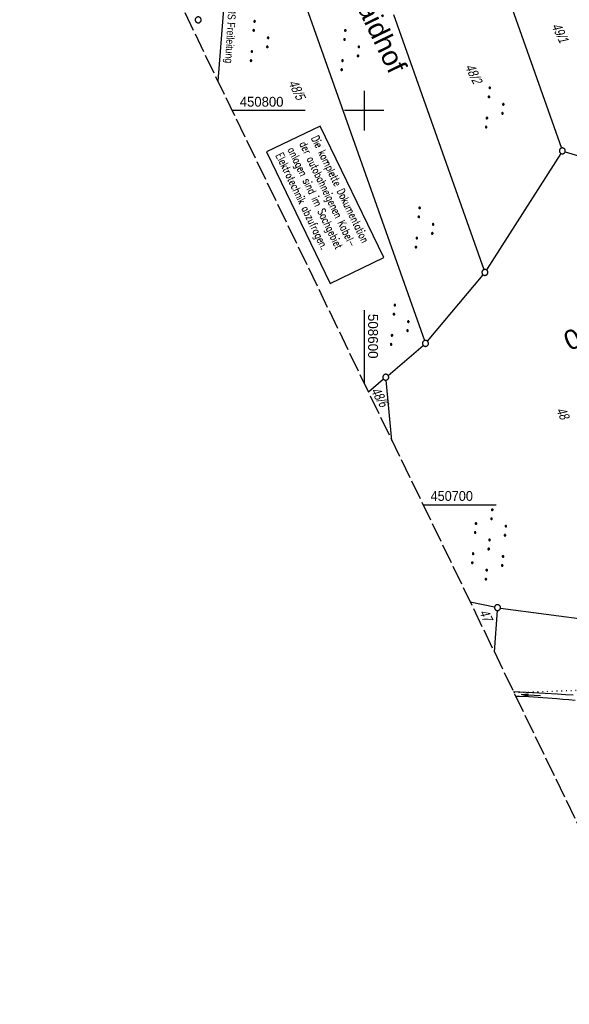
# Model space of a CAD drawing. Extents: x 508513 to 509174, y 450079 to 451036.
# Tile 27 of 51: x 508513 to 508652, y 450573 to 450823. Entities that reach past the tile are written whole.
import ezdxf
from ezdxf.enums import TextEntityAlignment as Align

# ---------------------------------------------------------------- set-up
doc = ezdxf.new("R2010")
doc.units = 0
doc.header["$LTSCALE"] = 10
doc.header["$MEASUREMENT"] = 0
for name, pattern in [('AUSGEZOGEN', [0]), ('LT00', [0]), ('LT14', [0.6, 0.5, -0.1]), ('LT17', [0.15, 0.1, -0.05]), ('PUNKTX2_STR', [0.6, 0.1, -0.5])]:
    doc.linetypes.add(name, pattern=pattern)
doc.layers.get('0').update_dxf_attribs({"linetype": 'LT00'})
for name, color, linetype in [('--EK_ST-93-1', 30, 'LT17'), ('BAB-KABEL_TEXT_KASTEN', 224, 'Continuous'), ('DFK_FLUR_NR', 250, 'LT00'), ('DFK_GZPKT', 250, 'LT00'), ('DFK_KATASTER', 250, 'LT00'), ('DFK_NUTZUNG', 250, 'LT00'), ('DFK_NUTZUNGSGRENZE', 70, 'PUNKTX2_STR'), ('ORTSNAMEN', 250, 'Continuous'), ('PFEIL', 140, 'AUSGEZOGEN'), ('STROM_FREILTG', 80, 'STROMFREILEITUNG'), ('STROM_TEXT', 80, 'Continuous'), ('V122_GRABEN', 250, 'LT00'), ('V122_RASTER', 250, 'LT00')]:
    doc.layers.add(name, color=color, linetype=linetype)
doc.layers.add('-BLATT_122-RAND', color=7, linetype='LT14', plot=False)
doc.styles.add('Arial', font='ARIAL.TTF')
doc.styles.add('Beschrift', font='ARIAL.TTF')
doc.styles.add('ROMANS', font='romans.shx', dxfattribs={"width": 0.8})
doc.styles.get("Standard").update_dxf_attribs({"font": 'ARIAL.TTF'})
doc.styles.add('Strom', font='txt-alt.shx')
doc.styles.add('Versorgungsltg', font='ARIAL.TTF', dxfattribs={"width": 0.8, "height": 2})
doc.linetypes.add('STROMFREILEITUNG', pattern='A,12.7,-5.5,["xx",Strom,S=2.5,R=0,X=-2.6,Y=-0.85],-4.35', length=22.55)

# ---------------------------------------------------------------- blocks, each defined once
blk = doc.blocks.new('SYMB7010')
at = {"color": 0, "linetype": 'ByBlock'}
for points in [[(-0.031408, 0.499213), (-0.093728, 0.49134), (-0.15457, 0.475719), (-0.212975, 0.452595), (-0.268021, 0.422333), (-0.31884, 0.385411), (-0.36463, 0.342411), (-0.40467, 0.29401), (-0.438329, 0.240973), (-0.465074, 0.184136), (-0.484486, 0.124395), (-0.496256, 0.062692), (-0.5002, 0)], [(-0.5002, 0), (-0.496256, -0.062692), (-0.484486, -0.124395), (-0.465075, -0.184136), (-0.438329, -0.240973), (-0.404671, -0.29401), (-0.36463, -0.342411), (-0.31884, -0.385411), (-0.268021, -0.422333), (-0.212975, -0.452595), (-0.154571, -0.475719), (-0.093728, -0.49134), (-0.031408, -0.499213), (0.031408, -0.499213)], [(0.5002, 0), (0.496256, 0.062692), (0.484485, 0.124395), (0.465074, 0.184136), (0.438329, 0.240973), (0.40467, 0.29401), (0.36463, 0.342411), (0.31884, 0.385411), (0.268021, 0.422333), (0.212975, 0.452595), (0.15457, 0.475719), (0.093728, 0.49134), (0.031408, 0.499213), (-0.031408, 0.499213)], [(0.031408, -0.499213), (0.093728, -0.491341), (0.15457, -0.475719), (0.212975, -0.452595), (0.268021, -0.422333), (0.31884, -0.385411), (0.36463, -0.342411), (0.404671, -0.294011), (0.438329, -0.240974), (0.465075, -0.184136), (0.484486, -0.124395), (0.496256, -0.062692), (0.500201, 0)]]:
    blk.add_lwpolyline(points, dxfattribs=at)
blk = doc.blocks.new('SYMB7111')
at = {"color": 0, "linetype": 'ByBlock'}
for p, q in [((-0.13, 0.202919), (-0.13, 0.177081)), ((-0.125, 0.172895), (-0.125, 0.207105)), ((-0.12, 0.209164), (-0.12, 0.170836)), ((-0.115, 0.170204), (-0.115, 0.209796)), ((-0.11, 0.209164), (-0.11, 0.170836)), ((-0.105, 0.172895), (-0.105, 0.207105)), ((-0.1, 0.202919), (-0.1, 0.177081)), ((-0.095, 0.189874), (-0.095, 0.190146)), ((0.1, 0.202919), (0.1, 0.177081)), ((0.105, 0.172895), (0.105, 0.207105)), ((0.11, 0.209164), (0.11, 0.170836)), ((0.115, 0.170204), (0.115, 0.209796)), ((0.12, 0.209164), (0.12, 0.170836)), ((0.125, 0.172895), (0.125, 0.207105)), ((0.13, 0.202919), (0.13, 0.177081)), ((0.135, 0.189874), (0.135, 0.190146)), ((-0.515, -0.177081), (-0.515, -0.202919)), ((-0.51, -0.207105), (-0.51, -0.172895)), ((-0.505, -0.170836), (-0.505, -0.209164)), ((-0.5, -0.209796), (-0.5, -0.170204)), ((-0.495, -0.170836), (-0.495, -0.209164)), ((-0.49, -0.207105), (-0.49, -0.172895)), ((-0.485, -0.177081), (-0.485, -0.202919)), ((-0.48, -0.190126), (-0.48, -0.189854)), ((-0.285, -0.177081), (-0.285, -0.202919)), ((-0.28, -0.207105), (-0.28, -0.172895)), ((-0.275, -0.170836), (-0.275, -0.209164)), ((-0.27, -0.209796), (-0.27, -0.170204)), ((-0.265, -0.170836), (-0.265, -0.209164)), ((-0.26, -0.207105), (-0.26, -0.172895)), ((-0.255, -0.177081), (-0.255, -0.202919)), ((-0.25, -0.190126), (-0.25, -0.189854)), ((0.255, -0.177081), (0.255, -0.202919)), ((0.26, -0.207105), (0.26, -0.172895)), ((0.265, -0.170836), (0.265, -0.209164)), ((0.27, -0.209796), (0.27, -0.170204)), ((0.275, -0.170836), (0.275, -0.209164)), ((0.28, -0.207105), (0.28, -0.172895)), ((0.285, -0.177081), (0.285, -0.202919)), ((0.29, -0.190126), (0.29, -0.189854)), ((0.485, -0.177081), (0.485, -0.202919)), ((0.49, -0.207105), (0.49, -0.172895)), ((0.495, -0.170836), (0.495, -0.209164)), ((0.5, -0.209796), (0.5, -0.170204)), ((0.505, -0.170836), (0.505, -0.209164)), ((0.51, -0.207105), (0.51, -0.172895)), ((0.515, -0.177081), (0.515, -0.202919)), ((0.52, -0.190126), (0.52, -0.189854))]:
    blk.add_line(p, q, dxfattribs=at)
for points in [[(-0.095, 0.19), (-0.096981, 0.198678), (-0.10253, 0.205637), (-0.11055, 0.209499), (-0.11945, 0.209499), (-0.12747, 0.205637), (-0.133019, 0.198678), (-0.135, 0.19), (-0.133019, 0.181322), (-0.12747, 0.174363), (-0.11945, 0.170501), (-0.11055, 0.170501), (-0.10253, 0.174363), (-0.096981, 0.181322), (-0.095, 0.19)], [(0.135, 0.19), (0.133019, 0.198678), (0.12747, 0.205637), (0.11945, 0.209499), (0.11055, 0.209499), (0.10253, 0.205637), (0.096981, 0.198678), (0.095, 0.19), (0.096981, 0.181322), (0.10253, 0.174363), (0.11055, 0.170501), (0.11945, 0.170501), (0.12747, 0.174363), (0.133019, 0.181322), (0.135, 0.19)], [(-0.48, -0.19), (-0.481981, -0.181322), (-0.48753, -0.174363), (-0.49555, -0.170501), (-0.50445, -0.170501), (-0.51247, -0.174363), (-0.518019, -0.181322), (-0.52, -0.19), (-0.518019, -0.198678), (-0.51247, -0.205637), (-0.50445, -0.209499), (-0.49555, -0.209499), (-0.48753, -0.205637), (-0.481981, -0.198678), (-0.48, -0.19)], [(-0.25, -0.19), (-0.251981, -0.181322), (-0.25753, -0.174363), (-0.26555, -0.170501), (-0.27445, -0.170501), (-0.28247, -0.174363), (-0.288019, -0.181322), (-0.29, -0.19), (-0.288019, -0.198678), (-0.28247, -0.205637), (-0.27445, -0.209499), (-0.26555, -0.209499), (-0.25753, -0.205637), (-0.251981, -0.198678), (-0.25, -0.19)], [(0.29, -0.19), (0.288019, -0.181322), (0.28247, -0.174363), (0.27445, -0.170501), (0.26555, -0.170501), (0.25753, -0.174363), (0.251981, -0.181322), (0.25, -0.19), (0.251981, -0.198678), (0.25753, -0.205637), (0.26555, -0.209499), (0.27445, -0.209499), (0.28247, -0.205637), (0.288019, -0.198678), (0.29, -0.19)], [(0.52, -0.19), (0.518019, -0.181322), (0.51247, -0.174363), (0.50445, -0.170501), (0.49555, -0.170501), (0.48753, -0.174363), (0.481981, -0.181322), (0.48, -0.19), (0.481981, -0.198678), (0.48753, -0.205637), (0.49555, -0.209499), (0.50445, -0.209499), (0.51247, -0.205637), (0.518019, -0.198678), (0.52, -0.19)]]:
    blk.add_lwpolyline(points, dxfattribs=at)
blk = doc.blocks.new('SYMB7110')
at = {"color": 0, "linetype": 'ByBlock'}
for p, q in [((-0.515, 0.392919), (-0.515, 0.367081)), ((-0.51, 0.362895), (-0.51, 0.397105)), ((-0.505, 0.399164), (-0.505, 0.360836)), ((-0.5, 0.360204), (-0.5, 0.399796)), ((-0.495, 0.399164), (-0.495, 0.360836)), ((-0.49, 0.362895), (-0.49, 0.397105)), ((-0.485, 0.392919), (-0.485, 0.367081)), ((-0.48, 0.379874), (-0.48, 0.380145)), ((-0.285, 0.392919), (-0.285, 0.367081)), ((-0.28, 0.362895), (-0.28, 0.397105)), ((-0.275, 0.399164), (-0.275, 0.360836)), ((-0.27, 0.360204), (-0.27, 0.399796)), ((-0.265, 0.399164), (-0.265, 0.360836)), ((-0.26, 0.362895), (-0.26, 0.397105)), ((-0.255, 0.392919), (-0.255, 0.367081)), ((-0.25, 0.379874), (-0.25, 0.380146)), ((0.255, 0.392919), (0.255, 0.367081)), ((0.26, 0.362895), (0.26, 0.397105)), ((0.265, 0.399164), (0.265, 0.360836)), ((0.27, 0.360204), (0.27, 0.399796)), ((0.275, 0.399164), (0.275, 0.360836)), ((0.28, 0.362895), (0.28, 0.397105)), ((0.285, 0.392919), (0.285, 0.367081)), ((0.29, 0.379874), (0.29, 0.380145)), ((0.485, 0.392919), (0.485, 0.367081)), ((0.49, 0.362895), (0.49, 0.397105)), ((0.495, 0.399164), (0.495, 0.360836)), ((0.5, 0.360204), (0.5, 0.399796)), ((0.505, 0.399164), (0.505, 0.360836)), ((0.51, 0.362895), (0.51, 0.397105)), ((0.515, 0.392919), (0.515, 0.367081)), ((0.52, 0.379874), (0.52, 0.380146)), ((-0.9, 0.012919), (-0.9, -0.012919)), ((-0.895, -0.017106), (-0.895, 0.017105)), ((-0.89, 0.019164), (-0.89, -0.019164)), ((-0.885, -0.019797), (-0.885, 0.019796)), ((-0.88, 0.019164), (-0.88, -0.019164)), ((-0.875, -0.017106), (-0.875, 0.017105)), ((-0.87, 0.012919), (-0.87, -0.012919)), ((-0.865, -0.000126), (-0.865, 0.000145)), ((-0.67, 0.012919), (-0.67, -0.012919)), ((-0.665, -0.017106), (-0.665, 0.017105)), ((-0.66, 0.019164), (-0.66, -0.019164)), ((-0.655, -0.019797), (-0.655, 0.019796)), ((-0.65, 0.019164), (-0.65, -0.019164)), ((-0.645, -0.017106), (-0.645, 0.017105)), ((-0.64, 0.012919), (-0.64, -0.012919)), ((-0.635, -0.000126), (-0.635, 0.000145)), ((-0.13, 0.012919), (-0.13, -0.012919)), ((-0.125, -0.017105), (-0.125, 0.017105)), ((-0.12, 0.019164), (-0.12, -0.019164)), ((-0.115, -0.019796), (-0.115, 0.019796)), ((-0.11, 0.019164), (-0.11, -0.019164)), ((-0.105, -0.017105), (-0.105, 0.017105)), ((-0.1, 0.012919), (-0.1, -0.012919)), ((-0.095, -0.000126), (-0.095, 0.000146)), ((0.1, 0.012919), (0.1, -0.012919)), ((0.105, -0.017105), (0.105, 0.017105)), ((0.11, 0.019164), (0.11, -0.019164)), ((0.115, -0.019796), (0.115, 0.019796)), ((0.12, 0.019164), (0.12, -0.019164)), ((0.125, -0.017105), (0.125, 0.017105)), ((0.13, 0.012919), (0.13, -0.012919)), ((0.135, -0.000126), (0.135, 0.000146)), ((0.64, 0.012919), (0.64, -0.012919)), ((0.645, -0.017105), (0.645, 0.017105)), ((0.65, 0.019164), (0.65, -0.019164)), ((0.655, -0.019796), (0.655, 0.019796)), ((0.66, 0.019164), (0.66, -0.019164)), ((0.665, -0.017105), (0.665, 0.017105)), ((0.67, 0.012919), (0.67, -0.012919)), ((0.675, -0.000126), (0.675, 0.000146)), ((0.87, 0.012919), (0.87, -0.012919)), ((0.875, -0.017105), (0.875, 0.017105)), ((0.88, 0.019164), (0.88, -0.019164)), ((0.885, -0.019796), (0.885, 0.019796)), ((0.89, 0.019164), (0.89, -0.019164)), ((0.895, -0.017105), (0.895, 0.017105)), ((0.9, 0.012919), (0.9, -0.012919)), ((0.905, -0.000126), (0.905, 0.000146)), ((-0.515, -0.367081), (-0.515, -0.392919)), ((-0.51, -0.397105), (-0.51, -0.362895)), ((-0.505, -0.360836), (-0.505, -0.399164)), ((-0.5, -0.399796), (-0.5, -0.360204)), ((-0.495, -0.360836), (-0.495, -0.399164)), ((-0.49, -0.397106), (-0.49, -0.362895)), ((-0.485, -0.367081), (-0.485, -0.392919)), ((-0.48, -0.380126), (-0.48, -0.379855)), ((-0.285, -0.367081), (-0.285, -0.392919)), ((-0.28, -0.397105), (-0.28, -0.362895)), ((-0.275, -0.360836), (-0.275, -0.399164)), ((-0.27, -0.399796), (-0.27, -0.360204)), ((-0.265, -0.360836), (-0.265, -0.399164)), ((-0.26, -0.397105), (-0.26, -0.362895)), ((-0.255, -0.367081), (-0.255, -0.392919)), ((-0.25, -0.380126), (-0.25, -0.379855)), ((0.255, -0.367081), (0.255, -0.392919)), ((0.26, -0.397105), (0.26, -0.362895)), ((0.265, -0.360836), (0.265, -0.399164)), ((0.27, -0.399796), (0.27, -0.360204)), ((0.275, -0.360836), (0.275, -0.399164)), ((0.28, -0.397105), (0.28, -0.362895)), ((0.285, -0.367081), (0.285, -0.392919)), ((0.29, -0.380126), (0.29, -0.379855)), ((0.485, -0.367081), (0.485, -0.392919)), ((0.49, -0.397105), (0.49, -0.362895)), ((0.495, -0.360836), (0.495, -0.399164)), ((0.5, -0.399796), (0.5, -0.360204)), ((0.505, -0.360836), (0.505, -0.399164)), ((0.51, -0.397105), (0.51, -0.362895)), ((0.515, -0.367081), (0.515, -0.392919)), ((0.52, -0.380126), (0.52, -0.379855))]:
    blk.add_line(p, q, dxfattribs=at)
for points in [[(-0.48, 0.38), (-0.481981, 0.388678), (-0.48753, 0.395637), (-0.49555, 0.399499), (-0.50445, 0.399499), (-0.51247, 0.395637), (-0.518019, 0.388678), (-0.52, 0.38), (-0.518019, 0.371322), (-0.51247, 0.364363), (-0.50445, 0.360501), (-0.49555, 0.360501), (-0.48753, 0.364363), (-0.481981, 0.371322), (-0.48, 0.38)], [(-0.25, 0.38), (-0.251981, 0.388678), (-0.25753, 0.395637), (-0.26555, 0.399499), (-0.27445, 0.399499), (-0.28247, 0.395637), (-0.288019, 0.388678), (-0.29, 0.38), (-0.288019, 0.371322), (-0.28247, 0.364363), (-0.27445, 0.360501), (-0.26555, 0.360501), (-0.25753, 0.364363), (-0.251981, 0.371322), (-0.25, 0.38)], [(0.29, 0.38), (0.288019, 0.388678), (0.28247, 0.395637), (0.27445, 0.399499), (0.26555, 0.399499), (0.25753, 0.395637), (0.251981, 0.388678), (0.25, 0.38), (0.251981, 0.371322), (0.25753, 0.364363), (0.26555, 0.360501), (0.27445, 0.360501), (0.28247, 0.364363), (0.288019, 0.371322), (0.29, 0.38)], [(0.52, 0.38), (0.518019, 0.388678), (0.51247, 0.395637), (0.50445, 0.399499), (0.495549, 0.399499), (0.48753, 0.395637), (0.481981, 0.388678), (0.48, 0.38), (0.481981, 0.371322), (0.48753, 0.364363), (0.495549, 0.360501), (0.50445, 0.360501), (0.51247, 0.364363), (0.518019, 0.371322), (0.52, 0.38)], [(-0.865, 0), (-0.866981, 0.008678), (-0.87253, 0.015637), (-0.88055, 0.019498), (-0.88945, 0.019498), (-0.89747, 0.015637), (-0.903019, 0.008678), (-0.905, 0)], [(-0.905, 0), (-0.903019, -0.008678), (-0.89747, -0.015637), (-0.88945, -0.019499), (-0.88055, -0.019499), (-0.87253, -0.015637), (-0.866981, -0.008678), (-0.865, 0)], [(-0.635, 0), (-0.636981, 0.008678), (-0.64253, 0.015637), (-0.65055, 0.019498), (-0.65945, 0.019498), (-0.66747, 0.015637), (-0.673019, 0.008678), (-0.675, 0)], [(-0.675, 0), (-0.673019, -0.008678), (-0.66747, -0.015637), (-0.65945, -0.019499), (-0.65055, -0.019499), (-0.64253, -0.015637), (-0.636981, -0.008678), (-0.635, 0)], [(-0.095, 0), (-0.096981, 0.008678), (-0.10253, 0.015637), (-0.11055, 0.019499), (-0.11945, 0.019499), (-0.12747, 0.015637), (-0.133019, 0.008678), (-0.135, 0)], [(-0.135, 0), (-0.133019, -0.008678), (-0.12747, -0.015637), (-0.11945, -0.019499), (-0.11055, -0.019499), (-0.10253, -0.015637), (-0.096981, -0.008678), (-0.095, 0)], [(0.135, 0), (0.133019, 0.008678), (0.12747, 0.015637), (0.11945, 0.019499), (0.11055, 0.019499), (0.10253, 0.015637), (0.096981, 0.008678), (0.095, 0)], [(0.095, 0), (0.096981, -0.008678), (0.10253, -0.015637), (0.11055, -0.019499), (0.11945, -0.019499), (0.12747, -0.015637), (0.133019, -0.008678), (0.135, 0)], [(0.675, 0), (0.673019, 0.008678), (0.66747, 0.015637), (0.65945, 0.019499), (0.65055, 0.019499), (0.64253, 0.015637), (0.636981, 0.008678), (0.635, 0)], [(0.635, 0), (0.636981, -0.008678), (0.64253, -0.015637), (0.65055, -0.019499), (0.65945, -0.019499), (0.66747, -0.015637), (0.673019, -0.008678), (0.675, 0)], [(0.905, 0), (0.903019, 0.008678), (0.89747, 0.015637), (0.88945, 0.019499), (0.88055, 0.019499), (0.87253, 0.015637), (0.866981, 0.008678), (0.865, 0)], [(0.865, 0), (0.866981, -0.008678), (0.87253, -0.015637), (0.88055, -0.019499), (0.88945, -0.019499), (0.89747, -0.015637), (0.903019, -0.008678), (0.905, 0)], [(-0.48, -0.38), (-0.481981, -0.371322), (-0.48753, -0.364363), (-0.49555, -0.360501), (-0.50445, -0.360501), (-0.51247, -0.364363), (-0.518019, -0.371322), (-0.52, -0.38), (-0.518019, -0.388678), (-0.51247, -0.395637), (-0.50445, -0.399499), (-0.49555, -0.399499), (-0.48753, -0.395637), (-0.481981, -0.388678), (-0.48, -0.38)], [(-0.25, -0.38), (-0.251981, -0.371322), (-0.25753, -0.364363), (-0.26555, -0.360501), (-0.27445, -0.360501), (-0.28247, -0.364363), (-0.288019, -0.371322), (-0.29, -0.38), (-0.288019, -0.388678), (-0.28247, -0.395637), (-0.27445, -0.399499), (-0.26555, -0.399499), (-0.25753, -0.395637), (-0.251981, -0.388678), (-0.25, -0.38)], [(0.29, -0.38), (0.288019, -0.371322), (0.28247, -0.364363), (0.27445, -0.360501), (0.26555, -0.360501), (0.25753, -0.364363), (0.251981, -0.371322), (0.25, -0.38), (0.251981, -0.388678), (0.25753, -0.395637), (0.26555, -0.399499), (0.27445, -0.399499), (0.28247, -0.395637), (0.288019, -0.388678), (0.29, -0.38)], [(0.52, -0.38), (0.518019, -0.371322), (0.51247, -0.364363), (0.50445, -0.360501), (0.495549, -0.360501), (0.48753, -0.364363), (0.481981, -0.371322), (0.48, -0.38), (0.481981, -0.388678), (0.48753, -0.395637), (0.495549, -0.399499), (0.50445, -0.399499), (0.51247, -0.395637), (0.518019, -0.388678), (0.52, -0.38)]]:
    blk.add_lwpolyline(points, dxfattribs=at)
blk = doc.blocks.new('Pfreil3')
at = {"layer": 'PFEIL'}
blk.add_hatch(color=256, dxfattribs=at).paths.add_polyline_path([(-1.55, 0.27), (-1.55, -0.27), (0, 0)])
for p, q in [((-1.55, 0), (-4.83, 0)), ((-1.55, -0.27), (-1.55, 0.27)), ((-1.55, 0.27), (0, 0)), ((0, 0), (-1.55, -0.27))]:
    blk.add_line(p, q, dxfattribs=at)

msp = doc.modelspace()

# ---------------------------------------------------------------- linework, layer by layer
at = {"layer": '-BLATT_122-RAND'}
msp.add_lwpolyline([(508512.7, 450911.31), (508915.59, 450078.66), (509173.94, 450203.66), (508771.04, 451036.31), (508512.7, 450911.31)], dxfattribs=at)
at = {"layer": 'BAB-KABEL_TEXT_KASTEN', "linetype": 'AUSGEZOGEN'}
msp.add_lwpolyline([(508575.27, 450789.53), (508591.41, 450756.16), (508604.97, 450762.72), (508588.82, 450796.09)], close=True, dxfattribs=at)
at = {"layer": 'DFK_KATASTER'}
for p, q in [((508583.56, 450831.3), (508615.3, 450741.66)), ((508636.29, 450829.26), (508649.98, 450790.5)), ((508607.46, 450824.41), (508630.36, 450759.67)), ((508649.83, 450789.16), (508631.01, 450759.59)), ((508650.95, 450789.57), (508678.13, 450781.2)), ((508616.03, 450741.52), (508630.13, 450758.38)), ((508606.05, 450732.85), (508614.98, 450740.46)), ((508604.91, 450731.88), (508601.09, 450728.62)), ((508607.02, 450716.36), (508605.55, 450731.62)), ((508633.05, 450674.07), (508626.89, 450675.3)), ((508633.74, 450673.17), (508632.98, 450662.73)), ((508634.53, 450673.82), (508702.4, 450664.86))]:
    msp.add_line(p, q, dxfattribs=at)
at = {"layer": 'DFK_NUTZUNGSGRENZE', "ltscale": 0.2}
msp.add_line((508637.98, 450652.39), (508682.19, 450653.97), dxfattribs=at)
at = {"layer": 'STROM_FREILTG', "ltscale": 0.05, "flags": 128}
msp.add_lwpolyline([(508559.64, 450934.02), (508568.18, 450912.37), (508564.33, 450825.74), (508562.94, 450807.48)], dxfattribs=at)
at = {"layer": 'V122_GRABEN'}
for points in [[(508637.86, 450652.62), (508639.42, 450652.55), (508642.63, 450652.38), (508645.84, 450652.21), (508649.04, 450652.03), (508651, 450651.92), (508652.95, 450651.81)], [(508653.46, 450650.37), (508651.91, 450650.52), (508650.37, 450650.66), (508648.82, 450650.8), (508646.45, 450650.98), (508644.08, 450651.13), (508641.72, 450651.26), (508639.35, 450651.38), (508638.45, 450651.41)]]:
    msp.add_lwpolyline(points, dxfattribs=at)
at = {"layer": 'V122_RASTER'}
for p, q in [((508600, 450805), (508600, 450795)), ((508585.05, 450800), (508566.55, 450800)), ((508605, 450800), (508595, 450800)), ((508600, 450749.38), (508600, 450730.88)), ((508614.94, 450700), (508633.44, 450700))]:
    msp.add_line(p, q, dxfattribs=at)

# ---------------------------------------------------------------- block references
at = {"layer": 'DFK_GZPKT', "xscale": 1.500000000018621, "yscale": 1.5, "zscale": 1.5, "rotation": 264.7377099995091}
for p in [(508557.93, 450823.02), (508650.23, 450789.79), (508630.61, 450758.96), (508615.55, 450740.95), (508605.48, 450732.37), (508633.79, 450673.92)]:
    msp.add_blockref('SYMB7010', p, dxfattribs=at)
at = {"layer": 'DFK_NUTZUNG', "xscale": 9.999999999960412, "yscale": 10, "zscale": 10, "rotation": 264.7377000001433}
for name, p in [('SYMB7111', (508573.66, 450817.49)), ('SYMB7111', (508596.66, 450815.19)), ('SYMB7111', (508633.27, 450800.63)), ('SYMB7111', (508615.49, 450770.18)), ('SYMB7111', (508609.2, 450745.51)), ('SYMB7110', (508631.67, 450689.94))]:
    msp.add_blockref(name, p, dxfattribs=at)
at = {"layer": 'PFEIL', "rotation": 177.1246669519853}
msp.add_blockref('Pfreil3', (508639.91, 450651.85), dxfattribs=at)

# ---------------------------------------------------------------- texts
at = {"layer": '--EK_ST-93-1', "style": 'Beschrift'}
msp.add_text('175,700', height=5, rotation=-155.4033, dxfattribs=at).set_placement((508673.96, 450751.72), align=Align.MIDDLE_LEFT)
at = {"layer": 'BAB-KABEL_TEXT_KASTEN', "insert": (508588.34, 450793.93), "char_height": 2, "width": 33.7438, "attachment_point": 1, "rotation": 295.821, "style": 'ROMANS'}
msp.add_mtext('{\\W0.75;Die komplette Dokumentation der autobahneigenen Kabel-\\Panlagen sind im Sachgebiet Elektrotechnik abzufragen.}', dxfattribs=at)
at = {"layer": 'DFK_FLUR_NR', "oblique": 13.754, "width": 0.75}
for s, rotation, p in [('49/1', 295.821, (508647.41, 450821.5)), ('48/2', 295.821, (508625.49, 450811.14)), ('48/5', 295.821, (508580.7, 450807.08)), ('48/6', 300.0461, (508601.58, 450728.95)), ('48', 295.821, (508648.57, 450724.03)), ('47', 295.821, (508629.09, 450672.76))]:
    msp.add_text(s, height=2.5, rotation=rotation, dxfattribs=at).set_placement(p)
at = {"layer": 'ORTSNAMEN', "insert": (508600.48, 450832.82), "char_height": 5, "attachment_point": 1, "rotation": 295.821, "style": 'Arial'}
msp.add_mtext('Haidhof', dxfattribs=at)
at = {"layer": 'STROM_TEXT', "insert": (508566.02, 450822.25), "char_height": 2, "attachment_point": 5, "rotation": 266.7207, "line_spacing_factor": 1.1, "style": 'Versorgungsltg'}
msp.add_mtext('E.ON MS Freileitung', dxfattribs=at)
at = {"layer": 'V122_RASTER'}
for s, rotation, width, p in [(' 450800', 0.0004, 0.951, (508567.55, 450801)), (' 508600', -89.9996, 0.972, (508601, 450749.38)), (' 450700', 0.0004, 0.921, (508615.94, 450701))]:
    msp.add_text(s, height=2.5, rotation=rotation, dxfattribs=dict(at, width=width)).set_placement(p)

doc.saveas('drawing.dxf')
